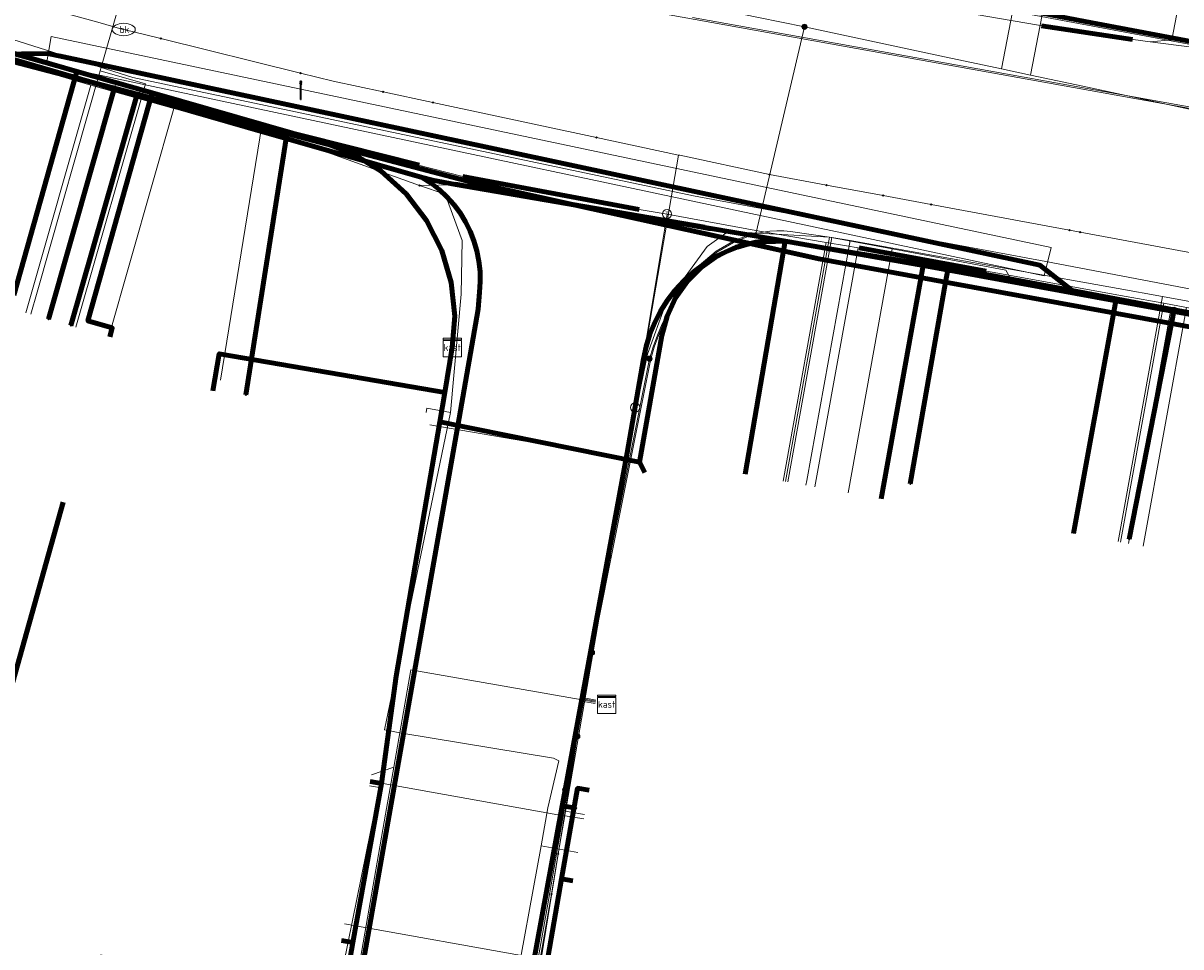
# Model space of a CAD drawing. Extents: x 152558 to 154479, y 462974 to 463683.
# Tile 44 of 256: x 152893 to 152943, y 463345 to 463385. Entities that reach past the tile are written whole.
import ezdxf
from ezdxf.enums import TextEntityAlignment as Align
from ezdxf.lldxf.tags import DXFTag

# ---------------------------------------------------------------- set-up
doc = ezdxf.new("R2010")
doc.units = 0
doc.header["$LTSCALE"] = 0.2
doc.layers.get('0').update_dxf_attribs({"linetype": 'CONTINUOUS'})
for name, color, linetype, lineweight in [('B-RO-KL-DATA_COAXIAAL_17_ZIGGO BV-G', 90, 'KL-DATA-N', 18), ('B-RO-KL-DATA_COAXIAAL_7_ZIGGO BV-G', 90, 'KL-DATA-N', 18), ('B-RO-KL-DATA_HULPSTUK_KPN BV-S', 90, 'CONTINUOUS', 25), ('B-RO-KL-DATA_HULPSTUK_REGGEFIBER OPERATOR BV-S', 90, 'CONTINUOUS', 25), ('B-RO-KL-DATA_HULPSTUK_ZIGGO BV-S', 90, 'CONTINUOUS', 25), ('B-RO-KL-DATA_KABELBED_KPN BV-G', 90, 'CONTINUOUS', 100), ('B-RO-KL-DATA_KABELBED_ZIGGO BV-G', 90, 'CONTINUOUS', 100), ('B-RO-KL-DATA_MANTELBUIS_HPE_1.1_KPN BV-G', 90, 'CONTINUOUS', 100), ('B-RO-KL-DATA_MANTELBUIS_PVC_1_KPN BV-G', 90, 'CONTINUOUS', 100), ('B-RO-KL-DATA_REGGEFIBER OPERATOR BV-G', 90, 'KL-DATA-N', 18), ('B-RO-KL-ET_LS_400 V_STEDIN NETBEHEER BV-G', 190, 'KL-LS-N', 18), ('B-RO-KL-ET_LS_GEMEENTE AMERSFOORT-S', 190, 'CONTINUOUS', 25), ('B-RO-KL-ET_LS_HULPSTUK_STEDIN NETBEHEER BV-S', 190, 'CONTINUOUS', 25), ('B-RO-KL-ET_MS_10 KV_STEDIN NETBEHEER BV-G', 130, 'KL-MS-N', 18), ('B-RO-KL-GAS_HD_STAAL_114_8 BAR_STEDIN NETBEHEER BV-G', 30, 'KL-GAS-HD-N', 18), ('B-RO-KL-GAS_LD_HULPSTUK_STEDIN NETBEHEER BV-S', 50, 'CONTINUOUS', 25), ('B-RO-KL-GAS_LD_MANTELBUIS_ASBESTCEMENT_180_STEDIN NETBEHEER BV-G', 50, 'CONTINUOUS', 100), ('B-RO-KL-GAS_LD_PE_32_0.1 BAR_STEDIN NETBEHEER BV-G', 50, 'KL-GAS-LD-N', 18), ('B-RO-KL-GAS_LD_PVC_110_0.1 BAR_STEDIN NETBEHEER BV-G', 50, 'KL-GAS-LD-N', 18), ('B-RO-KL-GAS_LD_PVC_63_0.1 BAR_STEDIN NETBEHEER BV-G', 50, 'KL-GAS-LD-N', 18), ('B-RO-KL-GAS_LD_STAAL_34_0.1 BAR_STEDIN NETBEHEER BV-G', 50, 'KL-GAS-LD-N', 18), ('B-RO-KL-WATER_100_VITENS-G', 170, 'KL-WATER-N', 18), ('B-RO-KL-WATER_HULPSTUK_VITENS-S', 170, 'CONTINUOUS', 25), ('B-RO-KL-WATER_VITENS-S', 170, 'CONTINUOUS', 25), ('B-RO-OG-INFO_KPN BV-G', 7, 'CONTINUOUS', 18)]:
    doc.layers.add(name, color=color, linetype=linetype, lineweight=lineweight)
doc.styles.add('NLCS-ISO', font='NLCS-ISO.ttf')
tags = doc.linetypes.add('KL-DATA-N', pattern='A,4,-1,[101,NLCS.SHX,S=0.5,R=0,X=0,Y=0],-1,4,-1,["D",Standard,S=1,R=0,X=-0.25,Y=-0.5],-1.5', length=12.5).pattern_tags.tags
tags[18] = DXFTag(74, 10)
tags = doc.linetypes.add('KL-GAS-HD-N', pattern='A,4,-1,[69,NLCS.SHX,S=0.5,R=0,X=0,Y=0],-1,4,-1,["H",Standard,S=1,R=0,X=0,Y=-0.5],-2', length=13).pattern_tags.tags
tags[18] = DXFTag(74, 10)
tags = doc.linetypes.add('KL-GAS-LD-N', pattern='A,4,-1,[69,NLCS.SHX,S=0.5,R=0,X=0,Y=0],-1,4,-1,["L",Standard,S=1,R=0,X=0.25,Y=-0.5],-2', length=13).pattern_tags.tags
tags[18] = DXFTag(74, 10)
tags = doc.linetypes.add('KL-LS-N', pattern='A,4,-1,[103,NLCS.SHX,S=0.75,R=0,X=0,Y=0],-1,4,-1,["L",Standard,S=1,R=0,X=0,Y=-0.5],-2', length=13).pattern_tags.tags
tags[18] = DXFTag(74, 10)
tags = doc.linetypes.add('KL-MS-N', pattern='A,4,-1,[103,NLCS.SHX,S=0.75,R=0,X=0,Y=0],-1,4,-1,["M",Standard,S=1,R=0,X=0,Y=-0.5],-2', length=13).pattern_tags.tags
tags[18] = DXFTag(74, 10)
doc.linetypes.add('KL-WATER-N', pattern='A,7,-0.5,[168,NLCS.SHX,S=0.75,R=0,X=0.75,Y=0],-2', length=9.5)

# ---------------------------------------------------------------- blocks, each defined once
blk = doc.blocks.new('SKL-WTB_HULP_T STUK-SO')
at = {"color": 0, "linetype": 'ByBlock', "lineweight": 18}
blk.add_circle((0, 0), 1, dxfattribs=at)
at = {"color": 0, "linetype": 'ByBlock', "lineweight": -2, "style": 'NLCS-ISO'}
blk.add_text('T', height=1, dxfattribs=at).set_placement((0, 0), align=Align.MIDDLE_CENTER)
at = {"color": 0, "linetype": 'ByBlock', "lineweight": 18, "style": 'NLCS-ISO', "flags": 1}
for tag, p in [('TYPE', (1.5, 0)), ('OMSCHRIJVING', (1.5, -3)), ('LABEL', (1.5, -1.5))]:
    blk.add_attdef(tag, p, '', height=1, dxfattribs=at)
blk = doc.blocks.new('SKL-WTB_HULP_MOF-SO')
at = {"linetype": 'ByBlock', "lineweight": 18}
h = blk.add_hatch(color=0, dxfattribs=at)
h.dxf.hatch_style = 1
h.paths.add_polyline_path([(-0.5625, 0, 1), (0.5625, 0, 1)])
at = {"color": 0, "linetype": 'ByBlock', "lineweight": 18}
blk.add_circle((0, 0), 0.5625, dxfattribs=at)
at = {"color": 0, "linetype": 'ByBlock', "lineweight": 18, "style": 'NLCS-ISO', "flags": 1}
for tag, p in [('TYPE', (1.5, 0)), ('OMSCHRIJVING', (1.5, -3)), ('LABEL', (1.5, -1.5))]:
    blk.add_attdef(tag, p, '', height=1, dxfattribs=at)
blk = doc.blocks.new('SKL-WTB_HULP_KAST-SO')
at = {"color": 0, "linetype": 'ByBlock', "lineweight": 18}
for points in [[(-2, 2), (2, 2), (2, 1.68), (-2, 1.68)], [(-2, 1.52), (2, 1.52), (2, -2), (-2, -2)]]:
    blk.add_lwpolyline(points, close=True, dxfattribs=at)
at = {"color": 0, "linetype": 'ByBlock', "lineweight": 18, "style": 'NLCS-ISO'}
blk.add_text('kast', height=1.5, dxfattribs=at).set_placement((0, 0), align=Align.MIDDLE_CENTER)
at = {"color": 0, "linetype": 'ByBlock', "lineweight": 18, "style": 'NLCS-ISO', "flags": 1}
for tag, p in [('TYPE', (2.5, 0)), ('OMSCHRIJVING', (2.5, -3)), ('LABEL', (2.5, -1.5))]:
    blk.add_attdef(tag, p, '', height=1, dxfattribs=at)
blk = doc.blocks.new('SKL-WTB_HULP_OVERIG-SO')
at = {"color": 0, "linetype": 'ByBlock', "lineweight": 18}
for points in [[(-0.14, 0.14), (0.14, -0.14)], [(0.14, 0.14), (-0.14, -0.14)]]:
    blk.add_lwpolyline(points, dxfattribs=at)
at = {"color": 0, "linetype": 'ByBlock', "lineweight": 18, "style": 'NLCS-ISO', "flags": 1}
for tag, p in [('TYPE', (1.5, 0)), ('OMSCHRIJVING', (1.5, -3)), ('LABEL', (1.5, -1.5))]:
    blk.add_attdef(tag, p, '', height=1, dxfattribs=at)
blk = doc.blocks.new('SKL-WTB_HULP_AFSLUITER-SO')
at = {"color": 0, "linetype": 'ByBlock', "lineweight": 18}
blk.add_lwpolyline([(0, 0.8), (0, -0.8)], dxfattribs=at)
blk.add_circle((0, 0), 1, dxfattribs=at)
at = {"color": 0, "linetype": 'ByBlock', "lineweight": 18, "style": 'NLCS-ISO', "flags": 1}
for tag, p in [('TYPE', (1.5, 0)), ('OMSCHRIJVING', (1.5, -3)), ('LABEL', (1.5, -1.5))]:
    blk.add_attdef(tag, p, '', height=1, dxfattribs=at)
blk = doc.blocks.new('SKL-WATER_BRANDKRAAN_BRANDPUT-SO')
at = {"color": 0, "linetype": 'ByBlock', "lineweight": 18}
blk.add_ellipse((0, 0), major_axis=(2.5, 0), ratio=0.54, dxfattribs=at)
at = {"color": 0, "linetype": 'ByBlock', "lineweight": 18, "style": 'NLCS-ISO'}
blk.add_text('bk', height=1.5, dxfattribs=at).set_placement((0.16, 0), align=Align.MIDDLE_CENTER)
blk = doc.blocks.new('SKL-ET_LS_MAST-SO')
for p, q in [((-0.05, 2.07), (0.05, 2.07)), ((-0.05, -2), (0.05, -2))]:
    blk.add_line(p, q)
for points in [[(-0.18, 1.76), (-0.22, 1.76), (-0.22, 1.84), (-0.18, 1.84), (-0.18, 1.79)], [(-0.18, 1.49), (-0.22, 1.49), (-0.22, 1.57), (-0.18, 1.57), (-0.18, 1.52)], [(-0.18, 1.79), (-0.05, 1.79)], [(-0.18, 1.76), (-0.05, 1.76)], [(-0.18, 1.52), (-0.05, 1.52)], [(-0.18, 1.49), (-0.05, 1.49)], [(-0.05, -2), (-0.05, 2.07)], [(0.05, -2), (0.05, 2.07)], [(0.18, 1.92), (0.05, 1.92)], [(0.18, 1.89), (0.05, 1.89)], [(0.18, 1.66), (0.05, 1.66)], [(0.18, 1.63), (0.05, 1.63)], [(0.18, 1.39), (0.05, 1.39)], [(0.18, 1.36), (0.05, 1.36)], [(0.18, 1.89), (0.22, 1.89), (0.22, 1.97), (0.18, 1.97), (0.18, 1.92)], [(0.18, 1.63), (0.22, 1.63), (0.22, 1.71), (0.18, 1.71), (0.18, 1.66)], [(0.18, 1.36), (0.22, 1.36), (0.22, 1.44), (0.18, 1.44), (0.18, 1.39)]]:
    blk.add_lwpolyline(points)

msp = doc.modelspace()

# ---------------------------------------------------------------- linework, layer by layer
at = {"layer": 'B-RO-KL-DATA_COAXIAAL_17_ZIGGO BV-G', "flags": 128}
msp.add_lwpolyline([(152993.372, 463362.163), (152993.474, 463362.913), (152985.556, 463364.364), (152980.741, 463365.247), (152976.808, 463365.968), (152969.045, 463367.391), (152964.225, 463368.274), (152960.492, 463368.958), (152956.945, 463369.608), (152953.318, 463370.273), (152945.654, 463371.678), (152940.44, 463372.634), (152932.079, 463374.166), (152926.545, 463375.18), (152926.077, 463375.223), (152925.672, 463375.261), (152924.8, 463375.19), (152923.953, 463374.967), (152923.158, 463374.601), (152922.439, 463374.101), (152921.819, 463373.483), (152921.315, 463372.767), (152920.945, 463371.973), (152920.718, 463371.128), (152919.753, 463365.634), (152911.072, 463367.378), (152911.292, 463368.661), (152911.61, 463370.522), (152911.617, 463370.611)], dxfattribs=at)
at = {"layer": 'B-RO-KL-DATA_COAXIAAL_7_ZIGGO BV-G', "flags": 128}
for points in [[(152911.617, 463370.611), (152911.724, 463371.976), (152911.572, 463373.428), (152911.158, 463374.827), (152910.498, 463376.129), (152909.611, 463377.288), (152908.529, 463378.268), (152907.287, 463379.034), (152905.927, 463379.562), (152898.576, 463381.667), (152895.308, 463382.603), (152890.23, 463384.058), (152882.087, 463386.39), (152878.824, 463387.324), (152870.508, 463389.706), (152866.855, 463390.752), (152864.032, 463381.061)], [(152911.617, 463370.611), (152911.724, 463371.976), (152911.572, 463373.428), (152911.158, 463374.827), (152910.498, 463376.129), (152909.611, 463377.288), (152908.529, 463378.268), (152907.287, 463379.034), (152905.927, 463379.562), (152898.576, 463381.667), (152895.308, 463382.603), (152890.23, 463384.058), (152882.087, 463386.39), (152878.824, 463387.324), (152870.508, 463389.706), (152867.68, 463379.998)], [(152911.617, 463370.611), (152911.724, 463371.976), (152911.572, 463373.428), (152911.158, 463374.827), (152910.498, 463376.129), (152909.611, 463377.288), (152908.529, 463378.268), (152907.287, 463379.034), (152905.927, 463379.562), (152898.576, 463381.667), (152895.308, 463382.603), (152890.23, 463384.058), (152882.087, 463386.39), (152878.824, 463387.324), (152875.995, 463377.615)], [(152896.731, 463371.079), (152896.84, 463371.465), (152895.784, 463371.766), (152898.576, 463381.667), (152905.927, 463379.562), (152907.287, 463379.034), (152908.529, 463378.268), (152909.611, 463377.288), (152910.498, 463376.129), (152911.158, 463374.827), (152911.572, 463373.428), (152911.724, 463371.976), (152911.617, 463370.611)], [(152896.731, 463371.079), (152896.84, 463371.465), (152895.784, 463371.766), (152898.576, 463381.667), (152905.927, 463379.562), (152907.287, 463379.034), (152908.529, 463378.268), (152909.611, 463377.288), (152910.498, 463376.129), (152911.158, 463374.827), (152911.572, 463373.428), (152911.724, 463371.976), (152911.617, 463370.611)], [(152896.731, 463371.079), (152896.84, 463371.465), (152895.784, 463371.766), (152898.576, 463381.667), (152905.927, 463379.562), (152907.287, 463379.034), (152908.529, 463378.268), (152909.611, 463377.288), (152910.498, 463376.129), (152911.158, 463374.827), (152911.572, 463373.428), (152911.724, 463371.976), (152911.617, 463370.611)], [(152896.731, 463371.079), (152896.84, 463371.465), (152895.784, 463371.766), (152898.576, 463381.667), (152905.927, 463379.562), (152907.287, 463379.034), (152908.529, 463378.268), (152909.611, 463377.288), (152910.498, 463376.129), (152911.158, 463374.827), (152911.572, 463373.428), (152911.724, 463371.976), (152911.617, 463370.611)], [(152993.372, 463362.163), (152993.474, 463362.913), (152985.556, 463364.364), (152980.741, 463365.247), (152976.808, 463365.968), (152969.045, 463367.391), (152964.225, 463368.274), (152960.492, 463368.958), (152956.945, 463369.608), (152953.318, 463370.273), (152945.654, 463371.678), (152940.44, 463372.634), (152938.606, 463362.535)], [(152887.927, 463311.968), (152890.785, 463311.448), (152892.475, 463320.748), (152893.155, 463324.487), (152894.452, 463331.622), (152895.106, 463333.452), (152895.951, 463338.166), (152897.014, 463344.094), (152897.035, 463344.209), (152898.709, 463343.909), (152906.883, 463342.443), (152907.3, 463344.767), (152908.54, 463351.68), (152908.717, 463352.668), (152909.181, 463356.338), (152911.072, 463367.378), (152911.292, 463368.661), (152911.61, 463370.522), (152911.617, 463370.611)], [(152911.617, 463370.611), (152911.61, 463370.522), (152911.292, 463368.661), (152911.072, 463367.378), (152909.181, 463356.338), (152908.717, 463352.668), (152908.54, 463351.68), (152907.3, 463344.767), (152906.883, 463342.443), (152898.709, 463343.909), (152897.035, 463344.209), (152897.014, 463344.094), (152895.951, 463338.166), (152895.106, 463333.452), (152894.452, 463331.622), (152893.155, 463324.487), (152892.475, 463320.748), (152889.617, 463321.267)], [(152911.617, 463370.611), (152911.61, 463370.522), (152911.292, 463368.661), (152911.072, 463367.378), (152909.181, 463356.338), (152908.717, 463352.668), (152908.54, 463351.68), (152907.3, 463344.767), (152906.883, 463342.443), (152898.709, 463343.909), (152897.035, 463344.209), (152897.014, 463344.094), (152895.951, 463338.166), (152895.106, 463333.452), (152894.452, 463331.622), (152893.155, 463324.487), (152890.297, 463325.006)], [(152891.017, 463331.737), (152891.106, 463332.23), (152894.452, 463331.622), (152895.106, 463333.452), (152895.951, 463338.166), (152897.014, 463344.094), (152897.035, 463344.209), (152898.709, 463343.909), (152906.883, 463342.443), (152907.3, 463344.767), (152908.54, 463351.68), (152908.717, 463352.668), (152909.181, 463356.338), (152911.072, 463367.378), (152911.292, 463368.661), (152911.61, 463370.522), (152911.617, 463370.611)], [(152911.617, 463370.611), (152911.61, 463370.522), (152911.292, 463368.661), (152911.072, 463367.378), (152909.181, 463356.338), (152908.717, 463352.668), (152908.54, 463351.68), (152907.3, 463344.767), (152906.883, 463342.443), (152898.709, 463343.909), (152897.035, 463344.209), (152897.014, 463344.094), (152896.328, 463344.234)], [(152911.617, 463370.611), (152911.61, 463370.522), (152911.292, 463368.661), (152908.335, 463369.167), (152901.488, 463370.34), (152901.212, 463368.732)], [(152911.617, 463370.611), (152911.61, 463370.522), (152911.292, 463368.661), (152911.072, 463367.378), (152909.181, 463356.338), (152908.717, 463352.668), (152908.54, 463351.68), (152907.3, 463344.767), (152906.808, 463344.855)], [(152911.617, 463370.611), (152911.61, 463370.522), (152911.292, 463368.661), (152911.072, 463367.378), (152909.181, 463356.338), (152908.717, 463352.668), (152908.54, 463351.68), (152907.3, 463344.767), (152906.808, 463344.855)], [(152911.617, 463370.611), (152911.61, 463370.522), (152911.292, 463368.661), (152911.072, 463367.378), (152909.181, 463356.338), (152908.717, 463352.668), (152908.54, 463351.68), (152908.048, 463351.772)], [(152911.617, 463370.611), (152911.61, 463370.522), (152911.292, 463368.661), (152911.072, 463367.378), (152919.753, 463365.634), (152919.977, 463365.178)], [(152911.617, 463370.611), (152911.61, 463370.522), (152911.292, 463368.661), (152911.072, 463367.378), (152919.753, 463365.634), (152919.977, 463365.178)], [(152934.424, 463317.957), (152924.66, 463319.741), (152924.097, 463319.901), (152923.577, 463320.168), (152923.118, 463320.53), (152922.738, 463320.975), (152922.452, 463321.485), (152922.27, 463322.04), (152922.199, 463322.621), (152922.243, 463323.204), (152922.474, 463324.535), (152923.051, 463327.862), (152923.307, 463329.341), (152923.804, 463332.207), (152924.393, 463335.603), (152924.891, 463338.478), (152923.712, 463338.723), (152915.131, 463340.509), (152915.442, 463342.274), (152916.367, 463347.535)]]:
    msp.add_lwpolyline(points, dxfattribs=at)
at = {"layer": 'B-RO-KL-DATA_KABELBED_KPN BV-G', "flags": 128}
for points in [[(152960.11, 463380.816), (152959.421, 463380.935), (152954.458, 463381.873), (152939.11, 463384.774), (152937.612, 463385.057), (152934.949, 463385.561), (152930.251, 463386.449), (152929.219, 463386.644), (152928.681, 463386.759), (152906.021, 463391.597), (152867.294, 463403.536)], [(152978.346, 463365.156), (152967.162, 463367.204), (152966.63, 463367.301), (152955.248, 463369.386), (152954.188, 463369.58), (152946.783, 463370.936), (152942.863, 463371.654), (152933.047, 463373.451), (152927.545, 463374.459), (152924.54, 463375.123), (152916.965, 463376.798), (152912.453, 463377.795), (152895.945, 463382.128), (152889.784, 463383.745), (152885.261, 463384.932), (152882.075, 463385.768), (152878.245, 463386.921), (152877.193, 463387.238), (152866.25, 463390.533), (152864.139, 463391.168), (152860.018, 463392.409), (152838.765, 463398.664)], [(152891.741, 463383.343), (152894.034, 463383.379), (152937.143, 463374.186), (152938.551, 463373.087)], [(152910.314, 463377.997), (152904.391, 463379.691), (152902.638, 463380.193), (152897.903, 463381.562), (152896.921, 463381.846), (152895.945, 463382.128), (152891.741, 463383.343)], [(152937.143, 463374.186), (152894.535, 463383.272)], [(152897.903, 463381.562), (152896.921, 463381.846), (152894.077, 463371.837)], [(152897.903, 463381.562), (152895.039, 463371.563)], [(152904.391, 463379.692), (152904.391, 463379.691), (152902.646, 463368.551)], [(152907.561, 463342.829), (152911.911, 463367.538), (152912.741, 463372.273), (152912.8, 463373.013), (152912.831, 463373.465), (152912.822, 463373.918), (152912.773, 463374.368), (152912.685, 463374.812), (152912.557, 463375.247), (152912.392, 463375.668), (152912.189, 463376.073), (152911.952, 463376.459), (152911.682, 463376.823), (152911.38, 463377.161), (152911.05, 463377.471), (152910.694, 463377.75), (152910.314, 463377.997)], [(152925.685, 463375.298), (152922.592, 463375.829), (152916.965, 463376.798), (152911.752, 463377.695), (152910.75, 463377.873), (152910.314, 463377.997)], [(152911.753, 463377.7), (152916.848, 463376.822), (152922.593, 463375.833)], [(152914.647, 463341.22), (152916.394, 463350.71), (152916.521, 463351.402), (152919.214, 463366.035), (152919.923, 463370.117), (152920.038, 463370.659), (152920.201, 463371.189), (152920.41, 463371.702), (152920.665, 463372.195), (152920.962, 463372.663), (152921.3, 463373.102), (152921.676, 463373.509), (152922.087, 463373.882), (152922.529, 463374.216), (152923, 463374.509), (152923.494, 463374.76), (152924.009, 463374.965), (152924.54, 463375.123), (152924.918, 463375.205), (152925.3, 463375.264), (152925.685, 463375.298)], [(152938.551, 463373.087), (152934.755, 463373.803), (152934.253, 463373.885), (152933.154, 463374.064), (152927.824, 463374.931), (152925.685, 463375.298)], [(152934.253, 463373.885), (152933.154, 463374.064), (152933.047, 463373.451), (152931.516, 463364.689)], [(152957.822, 463369.451), (152956.837, 463369.637), (152955.341, 463369.919), (152954.283, 463370.119), (152946.883, 463371.515), (152944.946, 463371.88), (152942.98, 463372.251), (152938.551, 463373.087)], [(152942.98, 463372.251), (152942.863, 463371.654), (152941.023, 463362.289)], [(152916.521, 463351.402), (152916.394, 463350.71), (152916.995, 463350.605)]]:
    msp.add_lwpolyline(points, dxfattribs=at)
at = {"layer": 'B-RO-KL-DATA_KABELBED_ZIGGO BV-G', "flags": 128}
for points in [[(152895.308, 463382.603), (152890.23, 463384.058)], [(152895.308, 463382.603), (152892.567, 463372.883)], [(152898.576, 463381.667), (152895.308, 463382.603)], [(152896.731, 463371.079), (152896.84, 463371.465), (152895.784, 463371.766), (152898.576, 463381.667)], [(152911.617, 463370.611), (152911.724, 463371.976), (152911.572, 463373.428), (152911.158, 463374.827), (152910.498, 463376.129), (152909.611, 463377.288), (152908.529, 463378.268), (152907.287, 463379.034), (152905.927, 463379.562), (152898.576, 463381.667)], [(152926.077, 463375.223), (152924.8, 463375.19), (152923.953, 463374.967), (152923.158, 463374.601), (152922.439, 463374.101), (152921.819, 463373.483), (152921.315, 463372.767), (152920.945, 463371.973), (152920.718, 463371.128), (152919.753, 463365.634)], [(152924.341, 463365.112), (152926.077, 463375.223)], [(152932.079, 463374.166), (152926.077, 463375.223)], [(152930.254, 463364.042), (152932.079, 463374.166)], [(152940.44, 463372.634), (152932.079, 463374.166)], [(152938.606, 463362.535), (152940.44, 463372.634)], [(152945.654, 463371.678), (152940.44, 463372.634)], [(152908.335, 463369.167), (152901.488, 463370.34), (152901.212, 463368.732)], [(152911.292, 463368.661), (152911.617, 463370.611)], [(152911.292, 463368.661), (152908.335, 463369.167)], [(152911.072, 463367.378), (152911.292, 463368.661)], [(152908.54, 463351.68), (152909.181, 463356.338), (152911.072, 463367.378)], [(152919.753, 463365.634), (152911.072, 463367.378)], [(152919.753, 463365.634), (152919.977, 463365.178)], [(152894.706, 463363.901), (152891.763, 463353.463), (152891.405, 463353.708)], [(152907.3, 463344.767), (152908.54, 463351.68)], [(152908.54, 463351.68), (152908.048, 463351.772)], [(152917.556, 463351.385), (152917.06, 463351.476), (152916.367, 463347.535)], [(152915.442, 463342.274), (152916.367, 463347.535)], [(152916.858, 463347.445), (152916.367, 463347.535), (152916.858, 463347.445)], [(152898.709, 463343.909), (152906.883, 463342.443), (152907.3, 463344.767)], [(152907.3, 463344.767), (152906.808, 463344.855)]]:
    msp.add_lwpolyline(points, dxfattribs=at)
at = {"layer": 'B-RO-KL-DATA_MANTELBUIS_HPE_1.1_KPN BV-G', "flags": 128}
msp.add_lwpolyline([(152937.143, 463374.186), (152894.535, 463383.272)], dxfattribs=at)
at = {"layer": 'B-RO-KL-DATA_MANTELBUIS_PVC_1_KPN BV-G', "flags": 128}
msp.add_lwpolyline([(152911.753, 463377.7), (152916.848, 463376.822), (152922.593, 463375.833)], dxfattribs=at)
msp.add_lwpolyline([(152911.753, 463377.7), (152916.848, 463376.822), (152922.593, 463375.833)], dxfattribs=at)
at = {"layer": 'B-RO-KL-DATA_REGGEFIBER OPERATOR BV-G', "flags": 128}
for points in [[(152836.657, 463412.552), (152836.13, 463410.725), (152833.375, 463401.176), (152833.258, 463400.517), (152834.747, 463400.094), (152841.493, 463398.057), (152845.228, 463396.97), (152864.153, 463391.495), (152865.995, 463390.981), (152874.533, 463388.394), (152875.803, 463387.992), (152882.699, 463385.853), (152889.285, 463383.94), (152895.913, 463382.003), (152899.521, 463380.985), (152903.995, 463379.871), (152910.187, 463377.65)], [(152889.285, 463383.94), (152895.913, 463382.003)], [(152893.092, 463372.118), (152895.913, 463382.003)], [(152895.913, 463382.003), (152899.521, 463380.985)], [(152896.696, 463371.089), (152899.521, 463380.985)], [(152899.521, 463380.985), (152903.995, 463379.871), (152910.187, 463377.65)], [(152910.187, 463377.65), (152911.843, 463377.671), (152922.75, 463375.695), (152923.597, 463375.648)], [(152910.187, 463377.65), (152911.843, 463377.671), (152922.75, 463375.695), (152923.597, 463375.648), (152922.685, 463374.992), (152920.9, 463372.519), (152920.091, 463370.329), (152919.28, 463366.403)], [(152910.187, 463377.65), (152911.301, 463377.276), (152912.044, 463375.254), (152912.004, 463372.934), (152911.536, 463367.796), (152908.677, 463354.009), (152909.429, 463353.865), (152916.019, 463352.782), (152916.239, 463352.666), (152915.771, 463350.615), (152915.47, 463348.967), (152914.243, 463342.26), (152914.304, 463340.773), (152915.145, 463339.863), (152923.289, 463338.499), (152924.214, 463338.29), (152923.809, 463336.017), (152923.256, 463332.911), (152922.37, 463327.933), (152921.883, 463325.111), (152921.936, 463323.992), (152922.878, 463320.924), (152923.571, 463320.516), (152924.878, 463319.748), (152925.168, 463319.682)], [(152910.482, 463367.784), (152910.515, 463367.971), (152911.536, 463367.796), (152912.004, 463372.934), (152912.044, 463375.254), (152911.301, 463377.276), (152910.187, 463377.65)], [(152919.28, 463366.403), (152920.091, 463370.329), (152920.9, 463372.519), (152922.685, 463374.992), (152923.597, 463375.648)], [(152923.597, 463375.648), (152928.001, 463375.4)], [(152926.091, 463364.797), (152928.001, 463375.4)], [(152928.001, 463375.4), (152930.729, 463374.901)], [(152928.82, 463364.305), (152930.729, 463374.901)], [(152930.729, 463374.901), (152935.66, 463373.974), (152935.858, 463373.637), (152942.848, 463372.328)], [(152940.991, 463362.102), (152942.848, 463372.328)], [(152942.848, 463372.328), (152945.389, 463371.888)], [(152908.014, 463351.579), (152908.457, 463351.5), (152906.504, 463341.872), (152899.377, 463343.004)], [(152923.289, 463338.499), (152915.145, 463339.863), (152914.304, 463340.773), (152914.243, 463342.26), (152915.47, 463348.967), (152917.076, 463348.684)]]:
    msp.add_lwpolyline(points, dxfattribs=at)
at = {"layer": 'B-RO-KL-ET_LS_400 V_STEDIN NETBEHEER BV-G', "flags": 128}
for points in [[(152939.184, 463395.104), (152936.744, 463382.439)], [(152937.788, 463394.731), (152935.476, 463382.71)], [(152926.918, 463384.54), (152924.922, 463384.948), (152921.812, 463385.584), (152920.049, 463385.945), (152918.795, 463386.215), (152912.687, 463387.543), (152912.567, 463387.571), (152912.514, 463387.583), (152906.076, 463389.058), (152902.364, 463389.955), (152900.62, 463390.376), (152899.543, 463390.637), (152897.384, 463391.181), (152892.502, 463392.422)], [(152896.322, 463382.622), (152898.56, 463390.469), (152900.024, 463390.109), (152900.62, 463390.376)], [(152920.187, 463370.125), (152920.346, 463370.645), (152920.528, 463371.15), (152920.738, 463371.646), (152920.975, 463372.129), (152921.719, 463373.434), (152922.338, 463374.173), (152923.075, 463374.794), (152923.908, 463375.277), (152924.812, 463375.609), (152926.918, 463384.54)], [(152970.326, 463377.637), (152957.055, 463378.502), (152954.318, 463378.68), (152952.905, 463378.982), (152944.734, 463380.73), (152943.446, 463381.005), (152939.01, 463381.954), (152936.744, 463382.439), (152935.476, 463382.71), (152932.793, 463383.284), (152926.918, 463384.54)], [(152893.582, 463373.018), (152896.322, 463382.622)], [(152895.264, 463371.498), (152898.282, 463382.062), (152896.322, 463382.622)], [(153071.037, 463349.217), (153069.883, 463349.433), (153067.524, 463349.875), (153065.481, 463350.257), (153058.537, 463351.556), (153054.605, 463352.292), (153052.399, 463352.705), (153049.31, 463353.244), (153046.739, 463353.692), (153046.246, 463353.778), (153043.319, 463354.289), (153038.921, 463355.057), (153038.467, 463355.136), (153030.364, 463356.55), (153029.661, 463356.673), (153027.102, 463357.119), (153025.342, 463357.426), (153019.35, 463358.471), (153017.524, 463358.802), (153016.053, 463359.096), (153013.716, 463359.564), (153006.793, 463360.95), (153006.087, 463361.091), (153004.909, 463361.327), (153002.754, 463361.759), (152998.323, 463362.646), (152996.602, 463362.991), (152991.287, 463364.055), (152988.437, 463364.567), (152985.172, 463365.153), (152981.482, 463365.816), (152979.932, 463366.094), (152975.495, 463366.891), (152970.478, 463367.792), (152966.333, 463368.537), (152964.491, 463368.868), (152957.536, 463370.117), (152954.42, 463370.677), (152952.518, 463371.019), (152945.563, 463372.268), (152942.477, 463372.822), (152940.546, 463373.169), (152931.486, 463374.799), (152928.895, 463375.265), (152928.104, 463375.393), (152926.311, 463375.646), (152926.014, 463375.675), (152925.714, 463375.681), (152925.414, 463375.664), (152925.117, 463375.624), (152924.824, 463375.561), (152923.929, 463375.232), (152923.104, 463374.753), (152922.373, 463374.138), (152921.76, 463373.406), (152921.019, 463372.106), (152920.784, 463371.625), (152920.575, 463371.132), (152920.393, 463370.629), (152920.237, 463370.116), (152918.822, 463363.034), (152917.689, 463357.363)], [(152926.192, 463364.779), (152928.104, 463375.393)], [(152927.015, 463364.834), (152928.895, 463375.265)], [(152893.308, 463372.057), (152893.582, 463373.018)], [(152940.544, 463362.183), (152942.477, 463372.822)], [(152917.842, 463355.253), (152917.29, 463355.352), (152917.64, 463357.372), (152919.317, 463365.766), (152920.187, 463370.125)], [(152910.642, 463367.25), (152919.317, 463365.766)], [(152926.98, 463364.637), (152927.015, 463364.834)], [(152917.851, 463355.302), (152917.348, 463355.392), (152917.689, 463357.363)], [(152909.073, 463352.391), (152909.811, 463356.619), (152917.833, 463355.204)], [(152917.048, 463353.722), (152917.323, 463355.245), (152917.824, 463355.155)], [(152977.211, 463310.014), (152975.44, 463310.332), (152972.325, 463310.891), (152971.657, 463311.011), (152966.926, 463311.86), (152965.756, 463312.07), (152963.224, 463312.525), (152960.738, 463312.971), (152955.72, 463313.872), (152953.427, 463314.283), (152949.908, 463314.915), (152948.038, 463315.251), (152944.716, 463315.847), (152941.643, 463316.398), (152921.942, 463319.854), (152921.746, 463319.926), (152921.586, 463320.06), (152921.526, 463320.146), (152921.455, 463320.343), (152921.456, 463320.552), (152922.549, 463326.621), (152922.895, 463328.545), (152923.452, 463331.639), (152923.889, 463334.065), (152923.937, 463334.768), (152923.942, 463334.845), (152923.865, 463335.542), (152923.856, 463335.621), (152923.634, 463336.37), (152923.285, 463337.069), (152922.819, 463337.695), (152922.519, 463337.977), (152922.25, 463338.23), (152921.596, 463338.657), (152920.877, 463338.962), (152918.259, 463339.52), (152915.975, 463340.006), (152915.766, 463340.093), (152915.572, 463340.209), (152915.401, 463340.356), (152915.258, 463340.531), (152915.148, 463340.728), (152915.074, 463340.942), (152915.038, 463341.165), (152915.041, 463341.391), (152916.217, 463348.616), (152916.521, 463350.484), (152917.048, 463353.722)], [(152939.837, 463308.705), (152925.438, 463311.336), (152924.932, 463311.351), (152921.394, 463312.035), (152921.257, 463311.963), (152920.601, 463311.516), (152920.041, 463310.953), (152919.599, 463310.293), (152919.289, 463309.562), (152919.055, 463308.363), (152918.607, 463305.755), (152918.057, 463302.555), (152917.743, 463300.732), (152917.435, 463298.942), (152917.168, 463298.12), (152916.756, 463297.36), (152916.204, 463296.68), (152915.556, 463296.127), (152914.807, 463295.695), (152914.151, 463295.463), (152913.993, 463295.407), (152913.139, 463295.272), (152912.275, 463295.295), (152910.158, 463295.725), (152907.748, 463296.213), (152905.161, 463296.736), (152900.71, 463297.637), (152900.163, 463297.748), (152896.836, 463298.421), (152895.359, 463298.72), (152893.173, 463299.162), (152892.346, 463299.428), (152892.083, 463299.573), (152891.585, 463299.849), (152890.921, 463300.41), (152890.756, 463300.617), (152890.379, 463301.09), (152890.351, 463301.144), (152889.979, 463301.862), (152889.905, 463302.121), (152889.739, 463302.698), (152889.665, 463303.564), (152889.852, 463304.592), (152889.977, 463305.276), (152891.53, 463313.811), (152892.099, 463316.935), (152892.443, 463318.827), (152893.18, 463322.875), (152893.508, 463324.678), (152894.093, 463327.89), (152895.106, 463333.452), (152895.623, 463336.097), (152896.188, 463338.991), (152896.311, 463339.62), (152896.43, 463339.962), (152896.617, 463340.479), (152896.792, 463340.778), (152897.047, 463341.213), (152897.604, 463341.857), (152898.268, 463342.388), (152899.019, 463342.79), (152899.829, 463343.049), (152900.674, 463343.156), (152901.524, 463343.107), (152903.561, 463342.714), (152905.621, 463342.318), (152905.925, 463342.288), (152906.229, 463342.31), (152906.525, 463342.384), (152906.803, 463342.509), (152907.056, 463342.68), (152907.275, 463342.892), (152907.467, 463343.158), (152907.573, 463343.768), (152908.719, 463350.353), (152909.073, 463352.391)], [(152908.1, 463352.058), (152909.073, 463352.391)], [(152917.366, 463350.335), (152916.521, 463350.484)]]:
    msp.add_lwpolyline(points, dxfattribs=at)
at = {"layer": 'B-RO-KL-ET_MS_10 KV_STEDIN NETBEHEER BV-G', "flags": 128}
for points in [[(153022.741, 463459.208), (153022.872, 463460.246), (153022.808, 463460.463), (153022.675, 463460.638), (153022.588, 463460.705), (153022.386, 463460.788), (153022.167, 463460.795), (153021.959, 463460.726), (153021.868, 463460.665), (153021.724, 463460.502), (153017.528, 463452.813), (153002.084, 463455.378), (153000, 463444.401), (152999.408, 463440.896), (152997.217, 463426.745), (152997.151, 463426.547), (152997.021, 463426.384), (152996.842, 463426.277), (152996.742, 463426.248), (152996.532, 463426.244), (152983.096, 463428.49), (152982.6, 463428.538), (152982.102, 463428.542), (152981.606, 463428.505), (152981.114, 463428.425), (152980.631, 463428.304), (152979.552, 463427.826), (152978.585, 463427.149), (152977.768, 463426.296), (152977.132, 463425.302), (152976.699, 463424.203), (152974.703, 463406.286), (152974.183, 463402.811), (152972.572, 463389.204), (152971.571, 463379.823), (152971.516, 463379.657), (152971.428, 463379.504), (152971.313, 463379.371), (152971.174, 463379.262), (152971.017, 463379.183), (152970.847, 463379.135), (152970.672, 463379.121), (152970.497, 463379.141), (152959.493, 463380.82), (152930.701, 463386.217), (152911.138, 463389.651), (152893.939, 463394.657), (152838.989, 463411.837), (152831.628, 463413.928)], [(152972.317, 463379.326), (152972.536, 463378.854), (152972.673, 463378.289), (152972.696, 463377.707), (152972.609, 463377.127), (152972.5, 463376.627), (152972.391, 463376.448), (152972.251, 463376.292), (152972.084, 463376.165), (152971.896, 463376.073), (152971.694, 463376.017), (152971.484, 463376), (152914.026, 463386.33), (152904.069, 463388.981), (152870.142, 463398.818), (152821.886, 463413.418), (152752.009, 463434.936), (152747.346, 463436.384), (152747.292, 463436.491), (152747.256, 463436.692), (152747.268, 463436.794), (152747.327, 463436.974), (152747.339, 463437.059), (152747.314, 463437.23), (152747.279, 463437.309), (152747.166, 463437.439), (152747.014, 463437.517), (152746.824, 463437.527), (152746.643, 463437.47), (152746.495, 463437.349), (152746.396, 463437.188), (152740.19, 463417.191)], [(152922.051, 463384.939), (152974.944, 463375.428), (152991.123, 463372.249), (153018.347, 463367.282)]]:
    msp.add_lwpolyline(points, dxfattribs=at)
at = {"layer": 'B-RO-KL-GAS_HD_STAAL_114_8 BAR_STEDIN NETBEHEER BV-G', "flags": 128}
msp.add_lwpolyline([(152869.255, 463391.011), (152869.929, 463390.818), (152870.891, 463390.542), (152872.237, 463390.156), (152880.706, 463387.729), (152897.739, 463382.336), (152922.092, 463377.202), (152937.401, 463374.34), (153000, 463362.431), (153052.452, 463353), (153074.777, 463348.794), (153102.775, 463343.84), (153121.658, 463340.074), (153129.985, 463338.603), (153157.37, 463333.974), (153261.325, 463314.936), (153280.943, 463311.809), (153310.779, 463306.109), (153327.815, 463303.202), (153327.958, 463303.178), (153328.944, 463303.01), (153330.077, 463302.817)], dxfattribs=at)
at = {"layer": 'B-RO-KL-GAS_LD_MANTELBUIS_ASBESTCEMENT_180_STEDIN NETBEHEER BV-G', "flags": 128}
for points in [[(152937.217, 463384.584), (152941.172, 463383.986)], [(152903.628, 463380.176), (152910.175, 463378.527)], [(152912.08, 463378.031), (152919.74, 463376.598)], [(152929.289, 463374.936), (152934.812, 463373.931)]]:
    msp.add_lwpolyline(points, dxfattribs=at)
at = {"layer": 'B-RO-KL-GAS_LD_PE_32_0.1 BAR_STEDIN NETBEHEER BV-G', "flags": 128}
for points in [[(152944.817, 463394.075), (152942.874, 463383.966), (152941.937, 463383.886)], [(152894.077, 463371.837), (152896.987, 463382.037)], [(152895.135, 463371.535), (152898.05, 463381.74)], [(152925.995, 463364.814), (152927.861, 463375.175)], [(152927.373, 463364.566), (152929.243, 463374.944)], [(152940.643, 463362.165), (152942.526, 463372.532)], [(152941.627, 463361.986), (152943.51, 463372.355)], [(152916.041, 463350.35), (152916.435, 463350.279)], [(152917.331, 463350.138), (152916.438, 463350.296)], [(152906.938, 463345.582), (152915.349, 463344.074)]]:
    msp.add_lwpolyline(points, dxfattribs=at)
at = {"layer": 'B-RO-KL-GAS_LD_PVC_110_0.1 BAR_STEDIN NETBEHEER BV-G', "flags": 128}
for points in [[(152867.183, 463403.155), (152870.487, 463402.087), (152876.403, 463400.175), (152881.888, 463398.463), (152884.957, 463397.626), (152887.089, 463396.99), (152893.513, 463395.067), (152897.215, 463393.94), (152906.633, 463391.168), (152906.825, 463391.112), (152907.298, 463390.981), (152907.746, 463390.857), (152908.643, 463390.61), (152911.472, 463389.876), (152912.124, 463389.713), (152914.126, 463389.211), (152916.982, 463388.606), (152918.276, 463388.323), (152927.874, 463386.193), (152931.6, 463385.554), (152932.165, 463385.457), (152934.798, 463385.005), (152936.571, 463384.701), (152937.503, 463384.541), (152938.944, 463384.323), (152941.203, 463383.981), (152941.937, 463383.886), (152945.679, 463383.402), (152947.122, 463383.187), (152954.106, 463382.129), (152958.388, 463381.493), (152964.168, 463380.635), (152971.627, 463379.443)], [(152863.872, 463391.909), (152864.311, 463391.754), (152864.353, 463391.739), (152866.804, 463390.875), (152867.399, 463390.705), (152867.949, 463390.548), (152872.937, 463389.125), (152873.372, 463389.001), (152876.084, 463388.173), (152878.509, 463387.434), (152885.944, 463385.223), (152886.727, 463384.99), (152888.073, 463384.589), (152890.06, 463383.998), (152891.224, 463383.652), (152896.481, 463382.179), (152896.987, 463382.037), (152898.05, 463381.74), (152900.827, 463380.962), (152903.341, 463380.257), (152910.094, 463378.547), (152912.08, 463378.033), (152919.74, 463376.598), (152920.946, 463376.409)], [(152919.7, 463368.936), (152920.946, 463376.409)], [(152920.946, 463376.409), (152924.956, 463375.661), (152927.861, 463375.175), (152928.746, 463375.027), (152929.243, 463374.944), (152940.896, 463372.828), (152942.526, 463372.532), (152943.51, 463372.355), (152944.412, 463372.194), (152950.984, 463371.022), (152954.472, 463370.4), (152955.653, 463370.189), (152956.561, 463370.027), (152963.782, 463368.729), (152966.382, 463368.245), (152967.563, 463368.025), (152969.983, 463367.574), (152976.854, 463366.295), (152978.296, 463366.027), (152979.67, 463365.771), (152983.577, 463365.057), (152985.498, 463364.708), (152988.824, 463364.091), (152996.258, 463362.703), (152998.697, 463362.229), (153000.857, 463361.809), (153004.661, 463361.069), (153005.644, 463360.878), (153007.637, 463360.491), (153014.683, 463359.121), (153015.914, 463358.882), (153016.896, 463358.691), (153018.8, 463358.321), (153025.806, 463357.006), (153027.533, 463356.684), (153028.907, 463356.427), (153030.966, 463356.043), (153037.958, 463354.732), (153040.015, 463354.346), (153043.546, 463353.683), (153045.653, 463353.287), (153046.755, 463353.08), (153046.831, 463353.066), (153056.167, 463351.389), (153058.618, 463350.922), (153065.069, 463349.683), (153066.325, 463349.424), (153070.903, 463348.479), (153072.004, 463348.236), (153073.456, 463347.878), (153082.441, 463346.423), (153083.234, 463346.322)]]:
    msp.add_lwpolyline(points, dxfattribs=at)
at = {"layer": 'B-RO-KL-GAS_LD_PVC_63_0.1 BAR_STEDIN NETBEHEER BV-G', "flags": 128}
msp.add_lwpolyline([(152914.756, 463340.579), (152915.084, 463342.532), (152915.349, 463344.074), (152915.734, 463346.275), (152916.159, 463348.704), (152916.435, 463350.279), (152916.438, 463350.296), (152919.7, 463368.936)], dxfattribs=at)
at = {"layer": 'B-RO-KL-GAS_LD_STAAL_34_0.1 BAR_STEDIN NETBEHEER BV-G', "flags": 128}
for points in [[(152901.542, 463369.199), (152903.341, 463380.257)], [(152908.051, 463351.784), (152916.041, 463350.35)]]:
    msp.add_lwpolyline(points, dxfattribs=at)
at = {"layer": 'B-RO-KL-WATER_100_VITENS-G', "flags": 128}
for points in [[(152897.343, 463384.421), (152897.264, 463384.441), (152896.212, 463384.734), (152892.12, 463385.872), (152890.386, 463386.355), (152885.364, 463387.752), (152884.203, 463388.076), (152884.148, 463388.091), (152876.689, 463390.367), (152875.085, 463390.857), (152874.022, 463391.181), (152868.941, 463392.731), (152867.975, 463393.026), (152862.766, 463394.616), (152848.344, 463399.017)], [(152921.448, 463378.968), (152917.88, 463379.731), (152910.777, 463381.25), (152908.611, 463381.713), (152906.444, 463382.176), (152905.027, 463382.526), (152898.952, 463384.024), (152898.833, 463384.053), (152897.343, 463384.421)], [(152919.56, 463368.005), (152921.448, 463378.968)], [(152969.906, 463369.882), (152968.268, 463370.185), (152964.389, 463370.903), (152957.442, 463372.189), (152955.784, 463372.497), (152952.43, 463373.117), (152946.45, 463374.225), (152944.587, 463374.57), (152938.895, 463375.625), (152938.428, 463375.711), (152932.417, 463376.824), (152930.336, 463377.209), (152927.868, 463377.666), (152925.4, 463378.123), (152921.501, 463378.957), (152921.448, 463378.968)], [(152914.792, 463340.325), (152915.136, 463342.321), (152915.92, 463346.875), (152916.221, 463348.622), (152917.847, 463358.06), (152917.991, 463358.897), (152918.609, 463362.483), (152919.56, 463368.005)]]:
    msp.add_lwpolyline(points, dxfattribs=at)
at = {"layer": 'B-RO-OG-INFO_KPN BV-G', "flags": 128}
msp.add_lwpolyline([(152893.99, 463382.93), (152937.33, 463373.72), (152937.63, 463374.96), (152894.19, 463384.11), (152893.99, 463382.93)], dxfattribs=at)

# ---------------------------------------------------------------- block references
at = {"layer": 'B-RO-KL-DATA_HULPSTUK_KPN BV-S', "xscale": 0.2, "yscale": 0.2, "zscale": 0.2}
for name, p in [('SKL-WTB_HULP_MOF-SO', (152897.903, 463381.562)), ('SKL-WTB_HULP_OVERIG-SO', (152897.903, 463381.562)), ('SKL-WTB_HULP_OVERIG-SO', (152897.903, 463381.562)), ('SKL-WTB_HULP_MOF-SO', (152904.391, 463379.692)), ('SKL-WTB_HULP_OVERIG-SO', (152904.391, 463379.692)), ('SKL-WTB_HULP_OVERIG-SO', (152910.314, 463377.997)), ('SKL-WTB_HULP_OVERIG-SO', (152910.314, 463377.997)), ('SKL-WTB_HULP_OVERIG-SO', (152910.314, 463377.997)), ('SKL-WTB_HULP_OVERIG-SO', (152925.685, 463375.298)), ('SKL-WTB_HULP_OVERIG-SO', (152925.685, 463375.298)), ('SKL-WTB_HULP_OVERIG-SO', (152925.685, 463375.298)), ('SKL-WTB_HULP_MOF-SO', (152934.253, 463373.885)), ('SKL-WTB_HULP_OVERIG-SO', (152934.253, 463373.885)), ('SKL-WTB_HULP_OVERIG-SO', (152938.551, 463373.087)), ('SKL-WTB_HULP_OVERIG-SO', (152938.551, 463373.087)), ('SKL-WTB_HULP_OVERIG-SO', (152938.551, 463373.087)), ('SKL-WTB_HULP_MOF-SO', (152942.98, 463372.251)), ('SKL-WTB_HULP_OVERIG-SO', (152942.98, 463372.251)), ('SKL-WTB_HULP_OVERIG-SO', (152894.077, 463371.837)), ('SKL-WTB_HULP_OVERIG-SO', (152895.039, 463371.563)), ('SKL-WTB_HULP_OVERIG-SO', (152902.646, 463368.551)), ('SKL-WTB_HULP_OVERIG-SO', (152931.516, 463364.689)), ('SKL-WTB_HULP_OVERIG-SO', (152941.023, 463362.289)), ('SKL-WTB_HULP_MOF-SO', (152916.521, 463351.401)), ('SKL-WTB_HULP_OVERIG-SO', (152916.521, 463351.402)), ('SKL-WTB_HULP_OVERIG-SO', (152916.995, 463350.605))]:
    msp.add_blockref(name, p, dxfattribs=at)
at = {"layer": 'B-RO-KL-DATA_HULPSTUK_REGGEFIBER OPERATOR BV-S', "xscale": 0.2, "yscale": 0.2, "zscale": 0.2}
for p in [(152910.187, 463377.65), (152919.28, 463366.403)]:
    msp.add_blockref('SKL-WTB_HULP_OVERIG-SO', p, dxfattribs=at)
at = {"layer": 'B-RO-KL-DATA_HULPSTUK_ZIGGO BV-S', "xscale": 0.2, "yscale": 0.2, "zscale": 0.2}
msp.add_blockref('SKL-WTB_HULP_KAST-SO', (152911.617, 463370.611), dxfattribs=at)
at = {"layer": 'B-RO-KL-ET_LS_GEMEENTE AMERSFOORT-S', "xscale": 0.2, "yscale": 0.2, "zscale": 0.2}
for p in [(152905.035, 463381.776), (152918.473, 463361.868)]:
    msp.add_blockref('SKL-ET_LS_MAST-SO', p, dxfattribs=at)
at = {"layer": 'B-RO-KL-ET_LS_HULPSTUK_STEDIN NETBEHEER BV-S', "xscale": 0.2, "yscale": 0.2, "zscale": 0.2}
for name, p in [('SKL-WTB_HULP_MOF-SO', (152926.918, 463384.54)), ('SKL-WTB_HULP_MOF-SO', (152920.187, 463370.125)), ('SKL-WTB_HULP_MOF-SO', (152917.689, 463357.363)), ('SKL-WTB_HULP_KAST-SO', (152918.325, 463355.116)), ('SKL-WTB_HULP_MOF-SO', (152917.048, 463353.722))]:
    msp.add_blockref(name, p, dxfattribs=at)
at = {"layer": 'B-RO-KL-GAS_LD_HULPSTUK_STEDIN NETBEHEER BV-S', "xscale": 0.2, "yscale": 0.2, "zscale": 0.2}
msp.add_blockref('SKL-WTB_HULP_T STUK-SO', (152920.946, 463376.409), dxfattribs=at)
at = {"layer": 'B-RO-KL-WATER_HULPSTUK_VITENS-S', "xscale": 0.2, "yscale": 0.2, "zscale": 0.2}
for name, p in [('SKL-WTB_HULP_OVERIG-SO', (152898.952, 463384.024)), ('SKL-WTB_HULP_OVERIG-SO', (152905.027, 463382.526)), ('SKL-WTB_HULP_OVERIG-SO', (152908.611, 463381.713)), ('SKL-WTB_HULP_OVERIG-SO', (152910.777, 463381.25)), ('SKL-WTB_HULP_OVERIG-SO', (152917.88, 463379.731)), ('SKL-WTB_HULP_OVERIG-SO', (152925.4, 463378.123)), ('SKL-WTB_HULP_OVERIG-SO', (152927.868, 463377.666)), ('SKL-WTB_HULP_OVERIG-SO', (152930.336, 463377.209)), ('SKL-WTB_HULP_OVERIG-SO', (152932.417, 463376.824)), ('SKL-WTB_HULP_OVERIG-SO', (152938.428, 463375.711)), ('SKL-WTB_HULP_OVERIG-SO', (152938.895, 463375.625)), ('SKL-WTB_HULP_AFSLUITER-SO', (152919.56, 463368.005)), ('SKL-WTB_HULP_OVERIG-SO', (152916.221, 463348.622)), ('SKL-WTB_HULP_OVERIG-SO', (152915.92, 463346.875))]:
    msp.add_blockref(name, p, dxfattribs=at)
at = {"layer": 'B-RO-KL-WATER_VITENS-S', "xscale": 0.2, "yscale": 0.2, "zscale": 0.2}
msp.add_blockref('SKL-WATER_BRANDKRAAN_BRANDPUT-SO', (152897.343, 463384.421), dxfattribs=at)

doc.saveas('drawing.dxf')
